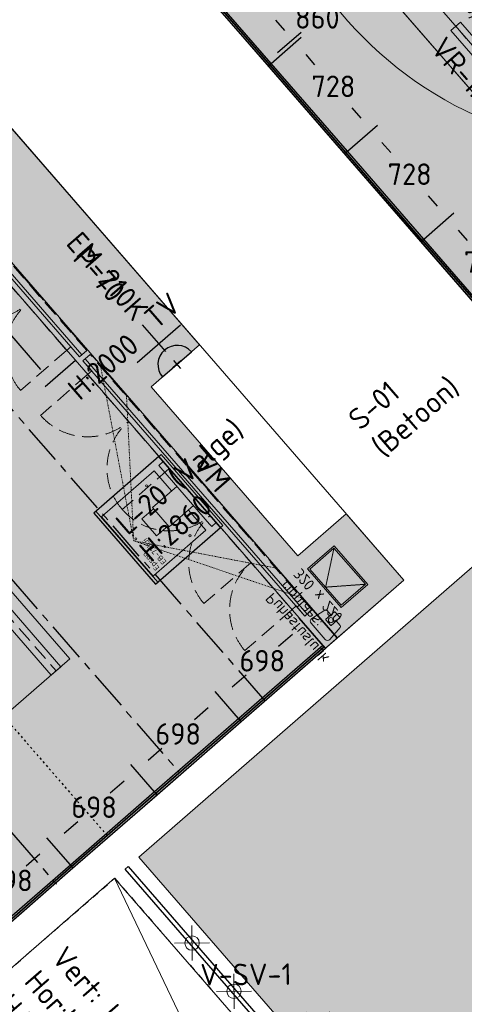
# Model space of a CAD drawing. Header units: millimetres. Extents: x -3074 to 179405, y -22 to 114374.
# Tile 94 of 184: x 139040 to 141824, y 81670 to 87831. Entities that reach past the tile are written whole.
import ezdxf

# ---------------------------------------------------------------- set-up
doc = ezdxf.new("R2010")
doc.units = ezdxf.units.MM
for name, pattern in [('ACAD_ISO03W100', [30, 12, -18]), ('Center', [400, 250, -50, 50, -50]), ('Dashed', [10, 5, -5]), ('Hidden', [4, 2, -2]), ('Hidden 100.00_ 50.00', [150, 100, -50]), ('Hidden_100', [80, 40, -40])]:
    doc.linetypes.add(name, pattern=pattern)
doc.layers.get('0').update_dxf_attribs({"true_color": 0x000000})
for name, color, linetype, true_color in [('_SA-DRAFT_Hidden', 254, 'Continuous', 0xbebebe), ('_SA-ELEKTER_pistikupesad', 7, 'Continuous', 0x9900cc), ('_SA-LAGI_DIM', 250, 'Continuous', 0x333333), ('_SA-LAGI_katuseaknad', 7, 'Hidden_100', 0x0000bf), ('_SA-LAGI_tekst', 7, 'Continuous', 0x7f4f3f), ('_SA-MÄRKUSED', 1, 'Continuous', 0xff0000), ('_SA-SEIN_tekst', 250, 'Continuous', 0x333333), ('_SA-VALGUSTUS_abi', 7, 'Center', 0xff9f7f), ('_SA-VALGUSTUS_tekst', 240, 'Continuous', 0xff003f), ('Default', 7, 'Continuous', 0x000000)]:
    doc.layers.add(name, color=color, linetype=linetype, true_color=true_color)
for name, color, linetype, lineweight, true_color in [('_SA-ELEKTER_tekst', 7, 'Continuous', 9, 0x9900cc), ('_SA-LAGI', 7, 'Continuous', 9, 0x5b5b5b), ('_SA-LAGI_abi', 250, 'Continuous', 9, 0x333333), ('_SA-LAGI_eriosade seadmed', 7, 'Continuous', 5, 0x9900cc), ('_SA-LAGI_hatch', 7, 'Continuous', 5, 0x787878), ('_SA-PORAND', 7, 'Continuous', 9, 0x5b5b5b), ('_SA-PORAND_hatch', 254, 'Continuous', 9, 0xbebebe), ('_SA-PORAND_tekst', 7, 'Continuous', 9, 0x5b5b5b), ('_SA-SEIN', 250, 'Continuous', 30, 0x333333), ('_SA-SEIN_dim', 1, 'Continuous', 13, 0xff0000), ('_SA-SISUSTUS_kohtkindel', 7, 'Continuous', 15, 0x7f4f3f), ('_SA-SISUSTUS_seadmed', 7, 'Continuous', 13, 0x9900cc), ('_SA-VALGUSTUS', 20, 'Continuous', 13, 0xff3f00), ('_SA-VALGUSTUS_DIM', 240, 'Continuous', 13, 0xff003f), ('_SA-VALGUSTUS_valgusgrupid', 240, 'Continuous', 9, 0xff003f)]:
    doc.layers.add(name, color=color, linetype=linetype, lineweight=lineweight, true_color=true_color)
doc.styles.add('DIN Pro Light-Light', font='txt')
doc.styles.add('DIN Pro Medium-Medium', font='txt')
doc.dimstyles.new('INP_100_DIM', dxfattribs={"dimtxt": 135, "dimasz": 100, "dimexe": 50, "dimexo": 0.5, "dimgap": 20, "dimtad": 0, "dimtih": 1, "dimtoh": 1, "dimdec": 0, "dimzin": 1, "dimdsep": 46, "dimtxsty": 'DIN Pro Light-Light', "dimcen": 2.5, "dimadec": 1, "dimazin": 1, "dimtfac": 1, "dimtdec": 4, "dimtix": 1, "dimtofl": 0, "dimtmove": 1, "dimatfit": 3, "dimfxl": 1, "dimtolj": 1, "dimtzin": 1, "dimarcsym": 0})
pattern_1 = [(41, (-9.43, -8.2), (-65.605903, 75.47096), [25, -75]), (131, (8.2, -9.43), (-75.47096, -65.605903), [25, -75])]

# ---------------------------------------------------------------- blocks, each defined once
blk = doc.blocks.new('_SA TV')
at = {"linetype": 'ByBlock', "lineweight": -2}
blk.add_hatch(color=0, dxfattribs=at).paths.add_polyline_path([(-120.3, 0), (120.1, 0), (120, 2.6), (119.9, 5.3), (119.7, 8), (119.4, 10.7), (119.1, 13.4), (118.8, 16.2), (118.3, 18.9), (117.8, 21.7), (117.2, 24.5), (116.6, 27.2), (115.9, 30), (115.1, 32.8), (114.2, 35.5), (113.3, 38.3), (112.3, 41.1), (111.2, 43.8), (110, 46.5), (108.8, 49.3), (107.5, 52), (106.1, 54.6), (104.7, 57.3), (103.2, 59.9), (101.6, 62.5), (99.9, 65.1), (98.2, 67.6), (96.4, 70.1), (94.5, 72.5), (92.6, 74.9), (90.6, 77.2), (88.6, 79.5), (86.5, 81.8), (84.3, 84), (82.1, 86.1), (79.8, 88.2), (77.5, 90.2), (75.1, 92.2), (72.7, 94.1), (70.2, 95.9), (67.7, 97.7), (65.2, 99.3), (62.6, 101), (60, 102.5), (57.3, 104), (54.7, 105.4), (52, 106.7), (49.3, 108), (46.5, 109.2), (43.8, 110.3), (41, 111.4), (38.3, 112.3), (35.5, 113.2), (32.7, 114.1), (29.9, 114.8), (27.1, 115.5), (24.4, 116.1), (21.6, 116.7), (18.8, 117.1), (16.1, 117.5), (13.3, 117.9), (10.6, 118.2), (7.9, 118.4), (5.2, 118.5), (2.5, 118.6), (-0.1, 118.6), (-2.8, 118.6), (-5.5, 118.5), (-8.2, 118.4), (-10.9, 118.2), (-13.6, 117.9), (-16.3, 117.5), (-19.1, 117.1), (-21.9, 116.7), (-24.6, 116.1), (-27.4, 115.5), (-30.2, 114.8), (-33, 114.1), (-35.8, 113.2), (-38.5, 112.3), (-41.3, 111.4), (-44.1, 110.3), (-46.8, 109.2), (-49.5, 108), (-52.3, 106.7), (-54.9, 105.4), (-57.6, 104), (-60.3, 102.5), (-62.9, 101), (-65.4, 99.3), (-68, 97.7), (-70.5, 95.9), (-73, 94.1), (-75.4, 92.2), (-77.8, 90.2), (-80.1, 88.2), (-82.4, 86.1), (-84.6, 84), (-86.7, 81.8), (-88.9, 79.5), (-90.9, 77.2), (-92.9, 74.9), (-94.8, 72.5), (-96.7, 70.1), (-98.5, 67.6), (-100.2, 65.1), (-101.8, 62.5), (-103.4, 59.9), (-105, 57.3), (-106.4, 54.6), (-107.8, 52), (-109.1, 49.3), (-110.3, 46.5), (-111.4, 43.8), (-112.5, 41.1), (-113.5, 38.3), (-114.5, 35.5), (-115.3, 32.8), (-116.1, 30), (-116.8, 27.2), (-117.5, 24.5), (-118.1, 21.7), (-118.6, 18.9), (-119, 16.2), (-119.4, 13.4), (-119.7, 10.7), (-120, 8), (-120.1, 5.3), (-120.3, 2.6)], flags=0)
at = {"color": 0, "linetype": 'ByBlock', "lineweight": -2}
for p, q in [((0, 106.1), (0, 327.9)), ((-180, 171.9), (180, 171.9)), ((0, 33.1), (0, -33.1)), ((33.1, 0), (-33.1, 0))]:
    blk.add_line(p, q, dxfattribs=at)
blk.add_lwpolyline([(-120.3, 0), (120.1, 0, 0.986995)], format="xyb", close=True, dxfattribs=at)
at = {"color": 0, "linetype": 'ByBlock', "lineweight": -2, "insert": (42.6, 380.9), "char_height": 135, "width": 693.443, "attachment_point": 1, "style": 'DIN Pro Medium-Medium'}
blk.add_mtext('TV', dxfattribs=at)
blk = doc.blocks.new('*D156')
at = {"layer": '_SA-SEIN_dim', "color": 0, "lineweight": -2}
for p, q in [((140136.9, 88107.4), (140325.2, 88271.1)), ((140353.1, 88162.8), (140409.2, 88098.3)), ((140699.7, 87764.1), (140643.6, 87828.6)), ((140614.7, 87557.7), (140803, 87721.4))]:
    blk.add_line(p, q, dxfattribs=at)
at = {"layer": '_SA-SEIN_dim', "color": 0}
for points in [[(140365.7, 88173.7), (140340.5, 88151.9), (140287.5, 88238.3)], [(140687.1, 87753.1), (140712.3, 87775), (140765.3, 87688.6)]]:
    blk.add_solid(points, dxfattribs=at)
at = {"layer": 'Defpoints', "color": 0}
for p in [(140287.5, 88238.3), (140136.5, 88107), (140614.4, 87557.4)]:
    blk.add_point(p, dxfattribs=at)
at = {"layer": '_SA-SEIN_dim', "color": 0, "insert": (140526.4, 87963.4), "char_height": 135, "attachment_point": 5, "style": 'DIN Pro Light-Light'}
blk.add_mtext('\\A1;728', dxfattribs=at)
blk = doc.blocks.new('*D157')
at = {"layer": '_SA-SEIN_dim', "color": 0, "lineweight": -2}
for p, q in [((140614.7, 87557.7), (140803, 87721.4)), ((140830.9, 87613.1), (140887, 87548.6)), ((141177.5, 87214.4), (141121.4, 87278.9)), ((141092.5, 87008.1), (141280.8, 87171.8))]:
    blk.add_line(p, q, dxfattribs=at)
at = {"layer": '_SA-SEIN_dim', "color": 0}
for points in [[(140843.5, 87624.1), (140818.3, 87602.2), (140765.3, 87688.6)], [(141164.9, 87203.5), (141190.1, 87225.4), (141243.1, 87139)]]:
    blk.add_solid(points, dxfattribs=at)
at = {"layer": 'Defpoints', "color": 0}
for p in [(140765.3, 87688.6), (140614.4, 87557.4), (141092.2, 87007.7)]:
    blk.add_point(p, dxfattribs=at)
at = {"layer": '_SA-SEIN_dim', "color": 0, "insert": (141004.2, 87413.8), "char_height": 135, "attachment_point": 5, "style": 'DIN Pro Light-Light'}
blk.add_mtext('\\A1;728', dxfattribs=at)
blk = doc.blocks.new('*D158')
at = {"layer": '_SA-SEIN_dim', "color": 0, "lineweight": -2}
for p, q in [((141092.5, 87008.1), (141280.8, 87171.8)), ((141308.7, 87063.5), (141364.8, 86999)), ((141655.3, 86664.8), (141599.2, 86729.3)), ((141570.4, 86458.4), (141758.7, 86622.1))]:
    blk.add_line(p, q, dxfattribs=at)
at = {"layer": '_SA-SEIN_dim', "color": 0}
for points in [[(141321.3, 87074.4), (141296.1, 87052.6), (141243.1, 87139)], [(141642.7, 86653.8), (141667.9, 86675.7), (141720.9, 86589.3)]]:
    blk.add_solid(points, dxfattribs=at)
at = {"layer": 'Defpoints', "color": 0}
for p in [(141243.1, 87139), (141092.2, 87007.7), (141570, 86458.1)]:
    blk.add_point(p, dxfattribs=at)
at = {"layer": '_SA-SEIN_dim', "color": 0, "insert": (141482, 86864.1), "char_height": 135, "attachment_point": 5, "style": 'DIN Pro Light-Light'}
blk.add_mtext('\\A1;728', dxfattribs=at)
blk = doc.blocks.new('*D159')
at = {"layer": '_SA-SEIN_dim', "color": 0, "lineweight": -2}
for p, q in [((141570.4, 86458.4), (141758.7, 86622.1)), ((141786.5, 86513.8), (141842.6, 86449.3)), ((142133.1, 86115.1), (142077.1, 86179.6)), ((142048.2, 85908.8), (142236.5, 86072.5))]:
    blk.add_line(p, q, dxfattribs=at)
at = {"layer": '_SA-SEIN_dim', "color": 0}
for points in [[(141799.1, 86524.8), (141774, 86502.9), (141720.9, 86589.3)], [(142120.6, 86104.2), (142145.7, 86126.1), (142198.7, 86039.7)]]:
    blk.add_solid(points, dxfattribs=at)
at = {"layer": 'Defpoints', "color": 0}
for p in [(141720.9, 86589.3), (141570, 86458.1), (142047.8, 85908.5)]:
    blk.add_point(p, dxfattribs=at)
at = {"layer": '_SA-SEIN_dim', "color": 0, "insert": (141959.8, 86314.5), "char_height": 135, "attachment_point": 5, "style": 'DIN Pro Light-Light'}
blk.add_mtext('\\A1;728', dxfattribs=at)
blk = doc.blocks.new('*D234')
at = {"layer": '_SA-SEIN_dim', "color": 0, "lineweight": -2}
for p, q in [((140941.9, 83911.6), (140790, 84086.4)), ((140747.4, 83983), (140661.3, 83908.2)), ((140371.3, 83656.1), (140457.4, 83730.9)), ((140411, 83458), (140263, 83628.2))]:
    blk.add_line(p, q, dxfattribs=at)
at = {"layer": '_SA-SEIN_dim', "color": 0}
for points in [[(140758.3, 83970.4), (140736.4, 83995.6), (140822.9, 84048.6)], [(140360.3, 83668.7), (140382.2, 83643.5), (140295.8, 83590.5)]]:
    blk.add_solid(points, dxfattribs=at)
at = {"layer": 'Defpoints', "color": 0}
for p in [(140822.9, 84048.6), (140942.3, 83911.3), (140411.3, 83457.6)]:
    blk.add_point(p, dxfattribs=at)
at = {"layer": '_SA-SEIN_dim', "color": 0, "insert": (140559.3, 83819.5), "char_height": 135, "attachment_point": 5, "style": 'DIN Pro Light-Light'}
blk.add_mtext('\\A1;698', dxfattribs=at)
blk = doc.blocks.new('*D235')
at = {"layer": '_SA-SEIN_dim', "color": 0, "lineweight": -2}
for p, q in [((140411, 83458), (140263, 83628.2)), ((140220.3, 83524.9), (140134.2, 83450)), ((139844.2, 83197.9), (139930.4, 83272.8)), ((139883.9, 82999.9), (139736, 83170.1))]:
    blk.add_line(p, q, dxfattribs=at)
at = {"layer": '_SA-SEIN_dim', "color": 0}
for points in [[(140231.3, 83512.3), (140209.4, 83537.4), (140295.8, 83590.5)], [(139833.3, 83210.5), (139855.2, 83185.4), (139768.8, 83132.3)]]:
    blk.add_solid(points, dxfattribs=at)
at = {"layer": 'Defpoints', "color": 0}
for p in [(140295.8, 83590.5), (140411.3, 83457.6), (139884.2, 82999.5)]:
    blk.add_point(p, dxfattribs=at)
at = {"layer": '_SA-SEIN_dim', "color": 0, "insert": (140032.3, 83361.4), "char_height": 135, "attachment_point": 5, "style": 'DIN Pro Light-Light'}
blk.add_mtext('\\A1;698', dxfattribs=at)
blk = doc.blocks.new('*D236')
at = {"layer": '_SA-SEIN_dim', "color": 0, "lineweight": -2}
for p, q in [((139883.9, 82999.9), (139736, 83170.1)), ((139693.3, 83066.7), (139607.2, 82991.9)), ((139317.2, 82739.8), (139403.3, 82814.6)), ((139356.9, 82541.7), (139208.9, 82711.9))]:
    blk.add_line(p, q, dxfattribs=at)
at = {"layer": '_SA-SEIN_dim', "color": 0}
for points in [[(139704.2, 83054.1), (139682.4, 83079.3), (139768.8, 83132.3)], [(139306.3, 82752.4), (139328.1, 82727.2), (139241.7, 82674.2)]]:
    blk.add_solid(points, dxfattribs=at)
at = {"layer": 'Defpoints', "color": 0}
for p in [(139768.8, 83132.3), (139884.2, 82999.5), (139357.2, 82541.3)]:
    blk.add_point(p, dxfattribs=at)
at = {"layer": '_SA-SEIN_dim', "color": 0, "insert": (139505.3, 82903.3), "char_height": 135, "attachment_point": 5, "style": 'DIN Pro Light-Light'}
blk.add_mtext('\\A1;698', dxfattribs=at)
blk = doc.blocks.new('*D237')
at = {"layer": '_SA-SEIN_dim', "color": 0, "lineweight": -2}
for p, q in [((139356.9, 82541.7), (139208.9, 82711.9)), ((139166.3, 82608.6), (139080.1, 82533.7)), ((138790.2, 82281.6), (138876.3, 82356.5)), ((138829.8, 82083.6), (138681.9, 82253.8))]:
    blk.add_line(p, q, dxfattribs=at)
at = {"layer": '_SA-SEIN_dim', "color": 0}
for points in [[(139177.2, 82596), (139155.3, 82621.1), (139241.7, 82674.2)], [(138779.2, 82294.2), (138801.1, 82269.1), (138714.7, 82216)]]:
    blk.add_solid(points, dxfattribs=at)
at = {"layer": 'Defpoints', "color": 0}
for p in [(139241.7, 82674.2), (139357.2, 82541.3), (138830.2, 82083.2)]:
    blk.add_point(p, dxfattribs=at)
at = {"layer": '_SA-SEIN_dim', "color": 0, "insert": (138978.2, 82445.1), "char_height": 135, "attachment_point": 5, "style": 'DIN Pro Light-Light'}
blk.add_mtext('\\A1;698', dxfattribs=at)
blk = doc.blocks.new('*D498')
at = {"layer": '_SA-VALGUSTUS_DIM', "color": 0, "lineweight": -2}
for p, q in [((137959.5, 87341.8), (137771.2, 87178.1)), ((137874.5, 87135.4), (138406.1, 86523.9)), ((139172.2, 85642.7), (138640.6, 86254.2)), ((139388.3, 85698.1), (139200, 85534.4))]:
    blk.add_line(p, q, dxfattribs=at)
at = {"layer": '_SA-VALGUSTUS_DIM', "color": 0}
for points in [[(137887.1, 87146.4), (137861.9, 87124.5), (137808.9, 87210.9)], [(139159.6, 85631.7), (139184.7, 85653.6), (139237.8, 85567.2)]]:
    blk.add_solid(points, dxfattribs=at)
at = {"layer": 'Defpoints', "color": 0}
for p in [(137959.9, 87342.1), (139388.7, 85698.4), (139237.8, 85567.2)]:
    blk.add_point(p, dxfattribs=at)
at = {"layer": '_SA-VALGUSTUS_DIM', "color": 0, "insert": (138523.3, 86389.1), "char_height": 135, "attachment_point": 5, "style": 'DIN Pro Light-Light'}
blk.add_mtext('\\A1;2178', dxfattribs=at)
blk = doc.blocks.new('*D580')
at = {"layer": '_SA-LAGI_DIM', "color": 0, "lineweight": -2}
for p, q in [((141227.8, 88124.5), (141195.3, 88162)), ((141152.6, 88058.6), (141005.6, 87930.9)), ((140654.8, 87625.9), (140801.8, 87753.6)), ((140579, 87560.6), (140546.5, 87598))]:
    blk.add_line(p, q, dxfattribs=at)
at = {"layer": '_SA-LAGI_DIM', "color": 0}
for points in [[(141163.5, 88046.1), (141141.7, 88071.2), (141228.1, 88124.2)], [(140643.8, 87638.4), (140665.7, 87613.3), (140579.3, 87560.3)]]:
    blk.add_solid(points, dxfattribs=at)
at = {"layer": 'Defpoints', "color": 0}
for p in [(141228.1, 88124.2), (140579.3, 87560.3), (140579.4, 87560.2)]:
    blk.add_point(p, dxfattribs=at)
at = {"layer": '_SA-LAGI_DIM', "color": 0, "insert": (140903.7, 87842.2), "char_height": 135, "attachment_point": 5, "style": 'DIN Pro Light-Light'}
blk.add_mtext('\\A1;860', dxfattribs=at)
blk = doc.blocks.new('2...10m tahvlist')
at = {"layer": '_SA-MÄRKUSED', "linetype": 'ACAD_ISO03W100'}
blk.add_line((465.2, 3054.4), (-3074.4, -22.5), dxfattribs=at)
at = {"layer": '_SA-MÄRKUSED', "linetype": 'ACAD_ISO03W100', "insert": (329.7, 3034.1), "char_height": 1.8, "width": 27.659, "attachment_point": 1, "rotation": 221, "style": 'DIN Pro Light-Light'}
blk.add_mtext('2m tahvlist', dxfattribs=at)
blk = doc.blocks.new('VR-1.1')
at = {"color": 0, "linetype": 'Hidden 100.00_ 50.00', "lineweight": -2}
blk.add_line((97, -19), (1499, -19), dxfattribs=at)
at = {"color": 0, "lineweight": -2}
blk.add_lwpolyline([(97, -59), (97, 21), (1499, 21), (1499, -59)], close=True, dxfattribs=at)
at = {"color": 0, "lineweight": -2, "insert": (97, -102.5), "char_height": 135, "width": 1330.82, "attachment_point": 1, "style": 'DIN Pro Medium-Medium'}
blk.add_mtext('VR-1.1', dxfattribs=at)
blk = doc.blocks.new('V-SV-1')
at = {"color": 0, "linetype": 'ByBlock', "lineweight": -2}
for p, q in [((0, -110.2), (0, 110.2)), ((-110.2, 0), (110.2, 0))]:
    blk.add_line(p, q, dxfattribs=at)
blk.add_circle((0, 0), 45, dxfattribs=at)
at = {"color": 0, "linetype": 'ByBlock', "lineweight": -2, "insert": (50, -131), "char_height": 135, "width": 1373.607, "attachment_point": 1, "style": 'DIN Pro Medium-Medium'}
blk.add_mtext('V-SV-1', dxfattribs=at)
blk = doc.blocks.new('Puhastusluuk ripplaes 320 x 220')
at = {"layer": '_SA-LAGI_eriosade seadmed'}
for points in [[(-17, 263.5), (-258.5, 53.5), (-114.2, -112.5), (127.3, 97.4)], [(-18, 249.4), (-244.4, 52.5), (-113.2, -98.4), (113.2, 98.4)]]:
    blk.add_lwpolyline(points, close=True, dxfattribs=at)
at = {"layer": '_SA-LAGI_eriosade seadmed', "linetype": 'Hidden'}
blk.add_lwpolyline([(-18, 249.4), (0, 0), (-244.4, 52.5)], dxfattribs=at)
blk = doc.blocks.new('AV_Epson-EB710Ui_Top')
at = {"color": 0}
for p, q in [((-246, 518), (246, 518)), ((-246, 511.7), (-246, 518)), ((-246, 81.3), (-246, 511.7)), ((246, 518), (246, 511.7)), ((246, 81.3), (246, 511.7)), ((-70, 336.7), (70, 336.7)), ((-70, 336.7), (-70, 240.6)), ((70, 336.7), (70, 240.6)), ((246, 273.1), (246, 272.9)), ((-80, 240.6), (80, 240.6)), ((-80, 240.6), (-80, 37.6)), ((80, 240.6), (80, 37.6)), ((-246, 81), (-246, 81.3)), ((-80, 81), (-246, 81)), ((246, 81), (80, 81)), ((-233, 37.6), (-253, 37.6)), ((-253, 37.6), (-253, 0)), ((-233, 0), (-253, 0)), ((233, 37.6), (-233, 37.6)), ((233, 0), (-233, 0)), ((253, 37.6), (233, 37.6)), ((253, 37.6), (253, 0)), ((253, 0), (233, 0))]:
    blk.add_line(p, q, dxfattribs=at)
at = {"color": 0, "linetype": 'Dashed'}
for q in [(-968.8, -100), (-718.8, -100), (968.8, -100), (718.8, -100)]:
    blk.add_line((0, 464.8), q, dxfattribs=at)
at = {"color": 0, "extrusion": (-1.25285e-28, -1.25285e-28, -1)}
blk.add_circle((0, 446.4), 6.45, dxfattribs=at)
at = {"color": 0, "extrusion": (6.26424e-29, -6.26424e-29, -1)}
blk.add_circle((207.1, 177.9), 6.45, dxfattribs=at)
at = {"color": 0, "extrusion": (6.26424e-29, 6.26424e-29, -1)}
blk.add_circle((-207.1, 177.9), 6.45, dxfattribs=at)
at = {"color": 0, "insert": (-233.7, 486.7), "char_height": 35, "width": 476.23, "attachment_point": 1, "style": 'DIN Pro Medium-Medium'}
blk.add_mtext('{\\fDIN Pro;Epson}\\P{\\fDIN Pro;EB-710Ui}', dxfattribs=at)

msp = doc.modelspace()

# ---------------------------------------------------------------- hatches: boundary and pattern name
at = {"layer": '_SA-LAGI_hatch'}
h = msp.add_hatch(dxfattribs=at)
h.set_pattern_fill('Plus', color=256, scale=100, angle=41, style=0, pattern_type=2)
h.set_pattern_definition(pattern_1)
h.paths.add_polyline_path([(138604.6, 89831.9), (149902.6, 99653.1), (153852.1, 95109.7), (142554.1, 85288.5), (138604.6, 89831.9)], flags=0)
h.paths.add_polyline_path([(139909.3, 89641.1), (149298.3, 97802.8), (151935.6, 94768.8), (142546.7, 86607.1)], flags=0)
h = msp.add_hatch(dxfattribs=at)
h.set_pattern_fill('Squares', color=256, scale=200, angle=41.00985, style=0, pattern_type=2)
h.set_pattern_definition([(41.009847, (-1e-15, -4e-15), (-32.809436, 37.729841), [50, -50]), (131.009847, (-1e-15, -4e-15), (-37.729841, -32.809436), [50, -50])])
h.paths.add_polyline_path([(142316.3, 91733.7), (144954.2, 88700.2), (142546.6, 86607), (139909.3, 89641.1)], flags=0)
h = msp.add_hatch(dxfattribs=at)
h.set_pattern_fill('Plus', color=256, scale=100, angle=41, style=0, pattern_type=2)
h.set_pattern_definition(pattern_1)
h.paths.add_polyline_path([(141444.6, 84324.1), (133693.8, 77586.4), (129744.3, 82129.7), (137495.1, 88867.5), (140165.1, 85796.1), (139863.2, 85533.7), (140781.7, 84477.1), (141083.5, 84739.5)], flags=0)
h.paths.add_polyline_path([(139354.7, 83832.3), (133686.8, 78905.3), (131049.4, 81939.3), (136717.3, 86866.3)], flags=0)
h = msp.add_hatch(dxfattribs=at)
h.set_pattern_fill('Squares', color=256, scale=200, angle=41, style=0, pattern_type=2)
h.set_pattern_definition([(41, (2e-12, 2e-12), (-32.802951, 37.735479), [50, -50]), (131, (2e-12, 2e-12), (-37.735479, -32.802951), [50, -50])])
h.paths.add_polyline_path([(139785, 82589.9), (142875, 79035.2), (145893.9, 81659.5), (142803.8, 85214.1)], flags=0)
at = {"layer": '_SA-PORAND_hatch', "true_color": 0xf1f1e1}
for points in [[(149902.6, 99653.1), (150808, 98611.6), (150596.6, 98427.9), (153640.8, 94926), (144093.7, 86626.9), (143414.4, 86036.4), (142554.1, 85288.5), (140631.8, 87499.8), (140625.3, 87507.4), (138604.6, 89831.9)], [(137495.1, 88867.5), (138426.8, 87795.8), (138011.7, 87435), (141029.5, 83963.3), (133693.8, 77586.4), (129744.3, 82129.7)]]:
    msp.add_hatch(color=7, dxfattribs=at).paths.add_polyline_path(points, flags=0)
at = {"layer": '_SA-PORAND_hatch', "true_color": 0xfffce7}
msp.add_hatch(color=7, dxfattribs=at).paths.add_polyline_path([(138426.8, 87795.8), (138011.7, 87434.9), (141029.5, 83963.3), (141444.6, 84324.1), (141083.6, 84739.5), (140781.7, 84477.1), (139863.2, 85533.7), (140165.1, 85796.1)], flags=0)

# ---------------------------------------------------------------- linework, layer by layer
at = {"layer": '_SA-DRAFT_Hidden'}
msp.add_lwpolyline([(139503.4, 84743.4), (139890.5, 84298.2), (140298, 84652.4), (139911, 85097.7)], close=True, dxfattribs=at)
at = {"layer": '_SA-LAGI'}
for points in [[(138604.6, 89831.9), (149902.6, 99653.1), (153852.1, 95109.7), (142554.1, 85288.5), (138604.6, 89831.9)], [(139909.3, 89641.1), (149298.3, 97802.8), (151935.6, 94768.8), (142546.7, 86607.1)], [(142316.2, 91734.1), (144954.1, 88700.6), (142546.7, 86607.6), (139909.3, 89641.1)], [(141444.6, 84324.1), (133693.8, 77586.4), (129744.3, 82129.7), (137495.1, 88867.5), (140165.1, 85796.1), (139863.2, 85533.7), (140781.7, 84477.1), (141083.5, 84739.5)], [(139354.7, 83832.3), (133686.8, 78905.3), (131049.4, 81939.3), (136717.3, 86866.3)], [(139785, 82589.9), (142875, 79035.2), (145893.9, 81659.5), (142803.8, 85214.1)], [(139517.3, 84756.4), (139904.3, 84311.1), (140311.9, 84665.4), (139924.8, 85110.7)], [(138652.9, 81605.8), (141743, 78051.1), (142724.1, 78904), (139634.1, 82458.7)]]:
    msp.add_lwpolyline(points, close=True, dxfattribs=at)
at = {"layer": '_SA-LAGI_abi'}
msp.add_line((139634.1, 82458.7), (141743, 78051.1), dxfattribs=at)
at = {"layer": '_SA-LAGI_hatch'}
for points in [[(142611.6, 87737), (141824.2, 88642.5), (141371.7, 88249.1), (142158.8, 87343.3)], [(142158.8, 87343.3), (141371.4, 88248.8), (141228.1, 88124.2), (142015.2, 87218.4)]]:
    msp.add_lwpolyline(points, close=True, dxfattribs=at)
at = {"layer": '_SA-LAGI_katuseaknad'}
msp.add_lwpolyline([(138652.9, 81605.8), (139634.1, 82458.7), (142724.1, 78904), (141743, 78051.1)], close=True, dxfattribs=at)
at = {"layer": '_SA-PORAND'}
for points in [[(149902.6, 99653.1), (150808, 98611.6), (150596.6, 98427.9), (153640.8, 94926), (142554.1, 85288.5), (138604.6, 89831.9)], [(137495.1, 88867.5), (138426.8, 87795.8), (138011.7, 87435), (141029.5, 83963.3), (133693.8, 77586.4), (129744.3, 82129.7)]]:
    msp.add_lwpolyline(points, close=True, dxfattribs=at)
at = {"layer": '_SA-SEIN'}
for points in [[(140605.3, 87549.5), (140614.4, 87557.4), (140136.5, 88107), (140127.5, 88099.2)], [(140596.2, 87541.6), (140605.3, 87549.5), (140127.5, 88099.2), (140118.4, 88091.3)], [(141074.1, 86992), (141083.1, 86999.9), (140605.3, 87549.5), (140596.2, 87541.6)], [(141083.1, 86999.9), (141092.2, 87007.7), (140614.4, 87557.4), (140605.3, 87549.5)], [(141551.9, 86442.4), (141560.9, 86450.2), (141083.1, 86999.9), (141074.1, 86992)], [(141560.9, 86450.2), (141570, 86458.1), (141092.2, 87007.7), (141083.1, 86999.9)], [(141552, 86442.4), (142028.4, 85894.2), (142037.4, 85902.1), (141561, 86450.3)], [(141561, 86450.3), (142037.4, 85902.1), (142046.5, 85910), (141570.1, 86458.2)], [(140946.2, 83906.7), (140938.3, 83915.8), (140411.3, 83457.6), (140419.2, 83448.6)], [(140954.1, 83897.7), (140946.2, 83906.7), (140419.2, 83448.6), (140427, 83439.5)], [(140419.2, 83448.6), (140411.3, 83457.6), (139884.2, 82999.5), (139892.1, 82990.4)], [(140427, 83439.5), (140419.2, 83448.6), (139892.1, 82990.4), (139900, 82981.4)], [(139892.1, 82990.4), (139884.2, 82999.5), (139357.2, 82541.3), (139365.1, 82532.3)], [(139900, 82981.4), (139892.1, 82990.4), (139365.1, 82532.3), (139372.9, 82523.2)], [(139365.1, 82532.3), (139357.2, 82541.3), (138830.2, 82083.2), (138838, 82074.1)], [(139372.9, 82523.2), (139365.1, 82532.3), (138838, 82074.1), (138845.9, 82065.1)]]:
    msp.add_lwpolyline(points, close=True, dxfattribs=at)
at = {"layer": '_SA-SISUSTUS_kohtkindel', "linetype": 'Hidden 100.00_ 50.00'}
for p, q in [((139333.6, 85761.8), (139045.3, 85511.2)), ((139464.8, 85610.9), (139170.5, 85355)), ((139976.5, 85022.2), (139682.2, 84766.4)), ((139976.5, 85022.2), (139682.2, 84766.4)), ((140488.3, 84433.5), (140193.9, 84177.7)), ((140744.1, 84139.2), (140449.8, 83883.3))]:
    msp.add_line(p, q, dxfattribs=at)
at = {"layer": '_SA-SISUSTUS_kohtkindel'}
msp.add_lwpolyline([(137870.6, 87444.9), (140954.1, 83897.7), (141444.6, 84324.1), (138361.2, 87871.3)], close=True, dxfattribs=at)
at = {"layer": '_SA-SISUSTUS_kohtkindel', "linetype": 'Hidden 100.00_ 50.00'}
for points in [[(139333.6, 85761.8), (139360, 85784.8), (139415.1, 85721.4), (139459.7, 85760.1), (138096.4, 87328.4), (138051.9, 87289.7), (138107, 87226.3), (138080.6, 87203.4)], [(140744.1, 84139.2), (140770.5, 84162.2), (140825.6, 84098.8), (140870.2, 84137.5), (139480.7, 85736), (139436.1, 85697.3), (139491.2, 85633.9), (139464.8, 85610.9)]]:
    msp.add_lwpolyline(points, close=True, dxfattribs=at)
for centre, radius in [((138832.4, 86338.4), 382), ((139464.8, 85610.9), 390), ((139976.5, 85022.2), 390)]:
    msp.add_arc(centre, radius, 220.99911, 310.99911, dxfattribs=at)
at = {"layer": '_SA-SISUSTUS_kohtkindel', "linetype": 'Hidden 100.00_ 50.00', "extrusion": (0, 0, -1)}
for centre, radius in [((-139333.6, 85761.8), 382), ((-139976.5, 85022.2), 390), ((-140488.3, 84433.5), 390), ((-140744.1, 84139.2), 390)]:
    msp.add_arc(centre, radius, 319.00089, 49.00089, dxfattribs=at)
at = {"layer": '_SA-SISUSTUS_seadmed'}
for p, q in [((140868.7, 84084.1), (140950.8, 84137)), ((140988.6, 84106.6), (140963.8, 84135.1)), ((140952.2, 83953.2), (140864.4, 84054.2)), ((141046.2, 84040.3), (141021.4, 84068.9)), ((140982.4, 83953.2), (141046.2, 84027.2))]:
    msp.add_line(p, q, dxfattribs=at)
msp.add_lwpolyline([(141011.2, 84126.2), (140956.8, 84079, 0.414214), (140956.6, 84076.1), (140986.8, 84041.4, 0.414214), (140989.6, 84041.2), (141044, 84088.5, 0.414214), (141044.2, 84091.3), (141014, 84126, 0.414214)], format="xyb", close=True, dxfattribs=at)
at = {"layer": '_SA-SISUSTUS_seadmed', "extrusion": (0, 0, -1)}
msp.add_circle((-140989.2, 84073.9), 16, dxfattribs=at)
at = {"layer": '_SA-SISUSTUS_seadmed'}
msp.add_arc((140956.3, 84128.5), 10, 40.99911, 122.75938, dxfattribs=at)
at = {"layer": '_SA-SISUSTUS_seadmed', "extrusion": (0, 0, -1)}
for centre, radius, start, end in [((-140879.5, 84067.3), 20, 319.00089, 57.24062), ((-141038.6, 84033.8), 10, 139.00089, 220.76116), ((-140967.3, 83966.3), 20, 220.76116, 319.00089)]:
    msp.add_arc(centre, radius, start, end, dxfattribs=at)
at = {"layer": '_SA-VALGUSTUS'}
for points in [[(139415.1, 85721.4), (138051.9, 87289.7), (138066.2, 87302.2), (139429.5, 85733.9)], [(140825.6, 84098.8), (139436.1, 85697.3), (139450.5, 85709.7), (140840, 84111.2)]]:
    msp.add_lwpolyline(points, close=True, dxfattribs=at)
at = {"layer": '_SA-VALGUSTUS', "color": 0, "linetype": 'ByBlock', "lineweight": -2}
msp.add_lwpolyline([(139700.1, 82516.2), (139719, 82532.6), (142809, 78977.8), (142790.1, 78961.4)], close=True, dxfattribs=at)
at = {"layer": '_SA-VALGUSTUS_abi'}
for p, q in [((141028.8, 83962.6), (135778.1, 90002.8)), ((140576, 83569), (135325.3, 89609.2)), ((136098.9, 87653.8), (140035.3, 83125.5)), ((135314.1, 86971.5), (139270.1, 82420.6))]:
    msp.add_line(p, q, dxfattribs=at)
at = {"layer": '_SA-VALGUSTUS_valgusgrupid', "extrusion": (0, 0, -1)}
for centre, radius, start, end in [((-139760.6, 86593.5), 2557.8, 79.47164, 164.8478), ((-142860.7, 89376.5), 2351.9, 245.92459, 356.58818)]:
    msp.add_arc(centre, radius, start, end, dxfattribs=at)

# ---------------------------------------------------------------- block references
at = {"layer": '_SA-ELEKTER_pistikupesad', "rotation": 41.00122626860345}
msp.add_blockref('_SA TV', (140024.7, 85674.1), dxfattribs=at)
at = {"layer": '_SA-MÄRKUSED', "rotation": 89.99999538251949}
msp.add_blockref('2...10m tahvlist', (139563.3, 85802.5), dxfattribs=at)
at = {"layer": '_SA-SISUSTUS_seadmed', "rotation": 130.9991070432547}
msp.add_blockref('AV_Epson-EB710Ui_Top', (140104.5, 84875.1), dxfattribs=at)
at = {"layer": '_SA-VALGUSTUS'}
for name, p, rotation in [('VR-1.1', (141721.4, 87875.4), 311.0000000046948), ('VR-1.1', (138298.4, 84899.8), 311.0000000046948), ('V-SV-1', (140119.1, 82053.2), 0.326130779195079), ('V-SV-1', (140381.6, 81751.3), 0.326130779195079)]:
    msp.add_blockref(name, p, dxfattribs=dict(at, rotation=rotation))
at = {"layer": 'Default', "rotation": 269.9999999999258}
msp.add_blockref('Puhastusluuk ripplaes 320 x 220', (140955.6, 84280.2), dxfattribs=at)

# ---------------------------------------------------------------- texts
at = {"layer": '_SA-ELEKTER_tekst', "insert": (139327.1, 85544.5), "char_height": 135, "width": 1397.213, "attachment_point": 1, "rotation": 41.00123, "style": 'DIN Pro Light-Light'}
msp.add_mtext('H:2000', dxfattribs=at)
at = {"layer": '_SA-LAGI_eriosade seadmed', "insert": (141885, 87800.3, 30.1), "char_height": 70, "width": 2841.311, "attachment_point": 1, "rotation": 131, "style": 'DIN Pro Light-Light'}
msp.add_mtext('{\\fDIN Pro;Vertikaalses pinnas:}\\P{\\fDIN Pro;Puhastusluuk 320 x 220}\\P{\\fDIN Pro;Kõrgus põrandast}\\P{\\fDIN Pro;luugi alumise ääreni: 3100 mm}\\P', dxfattribs=at)
at = {"layer": '_SA-LAGI_eriosade seadmed', "extrusion": (0, 0, -1), "insert": (140573.1, 84205, -2690.2), "char_height": 70, "width": 1353.333, "attachment_point": 1, "text_direction": (0.656047, -0.75472, 0), "style": 'DIN Pro Light-Light'}
msp.add_mtext('{\\fDIN Pro;Puhastusluuk }\\P{\\fDIN Pro;ripplaes:}\\P{\\fDIN Pro;320 x 220}\\P\\P', dxfattribs=at)
at = {"layer": '_SA-LAGI_tekst', "char_height": 135, "attachment_point": 1, "style": 'DIN Pro Medium-Medium'}
for s, insert, width, rotation in [('{\\fDIN Pro;L-20 (Valge)}\\P{\\fDIN Pro;H:2860}\\P\\P', (139627.2, 84700.9), 2289.836, 41), ('{\\fDIN Pro;Vert: L-11 (Vale)}\\P{\\fDIN Pro;Hor:L-11 (Valge)}\\P{\\fDIN Pro;H:3500}\\P', (139333.2, 82044.4), 3033.443, 310.93707)]:
    msp.add_mtext(s, dxfattribs=dict(at, insert=insert, width=width, rotation=rotation))
at = {"layer": '_SA-PORAND_tekst', "insert": (139466.9, 86421.6), "char_height": 135, "width": 1047.541, "attachment_point": 1, "rotation": 311, "style": 'DIN Pro Medium-Medium'}
msp.add_mtext('P-70', dxfattribs=at)
at = {"layer": '_SA-SEIN_tekst', "insert": (141084.2, 85356.1), "char_height": 135, "width": 1680.492, "attachment_point": 1, "rotation": 41, "style": 'DIN Pro Medium-Medium'}
msp.add_mtext('{\\fDIN Pro;S-01}\\P{\\fDIN Pro;(Betoon)}\\P', dxfattribs=at)
at = {"layer": '_SA-SISUSTUS_kohtkindel', "insert": (139425.2, 86516.7), "char_height": 135, "width": 1811.803, "attachment_point": 1, "rotation": 311.00001, "style": 'DIN Pro Medium-Medium'}
msp.add_mtext('EM-210K', dxfattribs=at)
at = {"layer": '_SA-VALGUSTUS_tekst', "insert": (140216.3, 85133.1), "char_height": 135, "width": 755.41, "attachment_point": 1, "rotation": 310.99911, "style": 'DIN Pro Medium-Medium'}
msp.add_mtext('VM', dxfattribs=at)

# ---------------------------------------------------------------- dimensions: what is measured, and where the dimension line sits
at = {"layer": '_SA-LAGI_DIM'}
dim = msp.add_linear_dim(base=(140579.3, 87560.3), p1=(141228.1, 88124.2), p2=(140579.4, 87560.2), angle=221, dimstyle='INP_100_DIM', override={"dimtxt": 135, "dimasz": 100, "dimexe": 50, "dimexo": 0.5, "dimgap": 20, "dimdec": 0, "dimzin": 1, "dimtxsty": 'DIN Pro Light-Light', "dimsah": 0, "dimcen": 2.5, "dimadec": 1, "dimazin": 1, "dimtix": 0, "dimtmove": 0, "dimtzin": 1}, dxfattribs=at)
dim.commit()
dim.dimension.update_dxf_attribs({"geometry": '*D580', "text_midpoint": (140903.7, 87842.2)})
at = {"layer": '_SA-SEIN_dim'}
for base, p1, p2, angle, picture, middle in [((140287.5, 88238.3), (140614.4, 87557.4), (140136.5, 88107), 131.00088, '*D156', (140526.4, 87963.4)), ((140765.3, 87688.6), (141092.2, 87007.7), (140614.4, 87557.4), 131.00088, '*D157', (141004.2, 87413.8)), ((141243.1, 87139), (141570, 86458.1), (141092.2, 87007.7), 131.00088, '*D158', (141482, 86864.1)), ((141720.9, 86589.3), (142047.8, 85908.5), (141570, 86458.1), 131.00088, '*D159', (141959.8, 86314.5)), ((140822.9, 84048.6), (140411.3, 83457.6), (140942.3, 83911.3), 41, '*D234', (140559.3, 83819.5)), ((140295.8, 83590.5), (139884.2, 82999.5), (140411.3, 83457.6), 41, '*D235', (140032.3, 83361.4)), ((139768.8, 83132.3), (139357.2, 82541.3), (139884.2, 82999.5), 41, '*D236', (139505.3, 82903.3)), ((139241.7, 82674.2), (138830.2, 82083.2), (139357.2, 82541.3), 41, '*D237', (138978.2, 82445.1))]:
    dim = msp.add_linear_dim(base=base, p1=p1, p2=p2, angle=angle, dimstyle='INP_100_DIM', override={"dimtxt": 135, "dimasz": 100, "dimexe": 50, "dimexo": 0.5, "dimgap": 20, "dimdec": 0, "dimzin": 1, "dimtxsty": 'DIN Pro Light-Light', "dimsah": 0, "dimcen": 2.5, "dimadec": 1, "dimazin": 1, "dimtix": 0, "dimtmove": 0, "dimtzin": 1}, dxfattribs=at)
    dim.commit()
    dim.dimension.update_dxf_attribs({"geometry": picture, "text_midpoint": middle})
at = {"layer": '_SA-VALGUSTUS_DIM'}
dim = msp.add_linear_dim(base=(139237.8, 85567.2), p1=(137959.9, 87342.1), p2=(139388.7, 85698.4), angle=311.00001, dimstyle='INP_100_DIM', override={"dimtxt": 135, "dimasz": 100, "dimexe": 50, "dimexo": 0.5, "dimgap": 20, "dimdec": 0, "dimzin": 1, "dimtxsty": 'DIN Pro Light-Light', "dimsah": 0, "dimcen": 2.5, "dimadec": 1, "dimazin": 1, "dimtix": 0, "dimtmove": 0, "dimtzin": 1}, dxfattribs=at)
dim.commit()
dim.dimension.update_dxf_attribs({"geometry": '*D498', "text_midpoint": (138523.3, 86389.1)})

doc.saveas('drawing.dxf')
